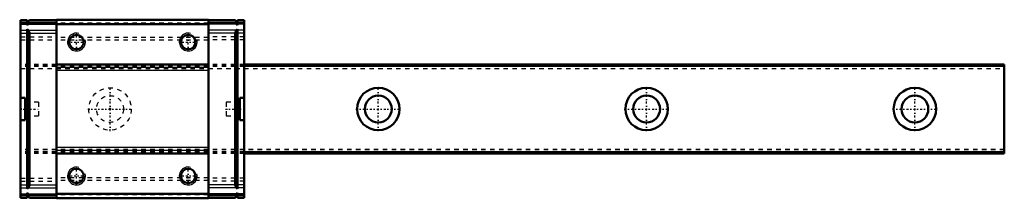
# Model space of a CAD drawing. Header units: millimetres. Extents: x -20 to 200, y -20 to 20.
import ezdxf

# ---------------------------------------------------------------- set-up
doc = ezdxf.new("R2010")
doc.units = ezdxf.units.MM
doc.linetypes.add('Center', pattern=[1.5, 0.45, -0.5, 0.05, -0.5])
doc.linetypes.add('Dashed', pattern=[2, 1, -1])
for name, color, linetype, lineweight in [('2d ConnectionPoints', 7, 'Continuous', 50), ('AM_0', 7, 'Continuous', 50), ('AM_4', 3, 'Continuous', 25), ('AM_5', 3, 'Continuous', 25), ('AM_7', 7, 'Center', 25), ('AM_9', 6, 'Dashed', 25)]:
    doc.layers.add(name, color=color, linetype=linetype, lineweight=lineweight)

# ---------------------------------------------------------------- blocks, each defined once
blk = doc.blocks.new('1_SRS20MSS1_Slider_0_in_SRS20MSS220LMG200W00001_4')
at = {"layer": 'AM_0'}
for p, q in [((-20, 19.9), (-18.5, 19.9)), ((-20, 19.9), (-20, -19.9)), ((-18, 19.9), (-18.5, 19.4)), ((-18.5, 18.8), (-18.5, 19.9)), ((-18, 19.9), (-12, 19.9)), ((-12, 20), (-12, -20)), ((22, 20), (-12, 20)), ((22, 20), (22, -20)), ((28, 19.9), (22, 19.9)), ((28, 19.9), (28.5, 19.4)), ((30, 19.9), (28.5, 19.9)), ((28.5, 18.8), (28.5, 19.9)), ((30, 19.9), (30, -19.9)), ((-20, 19.3), (-18.5, 19.3)), ((-18.5, 19.4), (-18, 19.4)), ((-18, 19.3), (-18.5, 18.8)), ((-18.5, -17.86), (-18.5, 17.86)), ((-18.5, 17.86), (-18.29, 17.65)), ((-18, 19.4), (-18, 19.3)), ((-18, 19.3), (-12, 19.3)), ((22, 19), (-12, 19)), ((28, 19.3), (22, 19.3)), ((28, 19.4), (28, 19.3)), ((28.5, 19.4), (28, 19.4)), ((28, 19.3), (28.5, 18.8)), ((28.5, 17.86), (28.29, 17.65)), ((30, 19.3), (28.5, 19.3)), ((28.5, -17.86), (28.5, 17.86)), ((-18, -16.95), (-18, 16.95)), ((28, -16.95), (28, 16.95)), ((22, 10), (-12, 10)), ((-20, 2.5), (-19, 2.5)), ((-19, -2.5), (-19, 2.5)), ((29, 2.5), (30, 2.5)), ((29, 2.5), (29, -2.5)), ((-19, -2.5), (-20, -2.5)), ((30, -2.5), (29, -2.5)), ((22, -10), (-12, -10)), ((-20, -19.3), (-18.5, -19.3)), ((-18.29, -17.65), (-18.5, -17.86)), ((-18.5, -18.8), (-18, -19.3)), ((-18.5, -19.9), (-18.5, -18.8)), ((-18.5, -19.4), (-18, -19.9)), ((-18, -19.4), (-18.5, -19.4)), ((-18, -19.3), (-18, -19.4)), ((-18, -19.3), (-12, -19.3)), ((22, -19), (-12, -19)), ((28, -19.3), (22, -19.3)), ((28.5, -18.8), (28, -19.3)), ((28, -19.3), (28, -19.4)), ((28.5, -19.4), (28, -19.9)), ((28, -19.4), (28.5, -19.4)), ((28.29, -17.65), (28.5, -17.86)), ((28.5, -19.9), (28.5, -18.8)), ((30, -19.3), (28.5, -19.3)), ((-20, -19.9), (-18.5, -19.9)), ((-18, -19.9), (-12, -19.9)), ((22, -20), (-12, -20)), ((28, -19.9), (22, -19.9)), ((30, -19.9), (28.5, -19.9))]:
    blk.add_line(p, q, dxfattribs=at)
for points in [[(-18.29, 17.65), (-18.23, 17.59), (-18.18, 17.52), (-18.13, 17.45), (-18.09, 17.37), (-18.06, 17.29), (-18.03, 17.2), (-18.02, 17.12), (-18, 17.03), (-18, 16.95)], [(28.29, 17.65), (28.23, 17.59), (28.18, 17.52), (28.13, 17.45), (28.09, 17.37), (28.06, 17.29), (28.03, 17.2), (28.02, 17.12), (28, 17.03), (28, 16.95)], [(-18, -16.95), (-18, -17.03), (-18.02, -17.12), (-18.03, -17.2), (-18.06, -17.29), (-18.09, -17.37), (-18.13, -17.45), (-18.18, -17.52), (-18.23, -17.59), (-18.29, -17.65)], [(28, -16.95), (28, -17.03), (28.02, -17.12), (28.03, -17.2), (28.06, -17.29), (28.09, -17.37), (28.13, -17.45), (28.18, -17.52), (28.23, -17.59), (28.29, -17.65)]]:
    blk.add_lwpolyline(points, dxfattribs=at)
for centre in [(-7.5, 15), (17.5, 15), (-7.5, -15), (17.5, -15)]:
    blk.add_circle(centre, 1.62, dxfattribs=at)
at = {"layer": 'AM_4'}
for p, q in [((-20, 19.81), (-18.5, 19.81)), ((-20, 19.39), (-18.5, 19.39)), ((-20, 19.01), (-18.5, 19.01)), ((-20, 17.65), (-18.5, 17.65)), ((-18.29, 19.01), (-12, 19.01)), ((-18.29, 17.65), (-12, 17.65)), ((-18.09, 19.81), (-12, 19.81)), ((-18, 19.39), (-12, 19.39)), ((28.09, 19.81), (22, 19.81)), ((28, 19.39), (22, 19.39)), ((28.29, 19.01), (22, 19.01)), ((28.29, 17.65), (22, 17.65)), ((30, 19.81), (28.5, 19.81)), ((30, 19.39), (28.5, 19.39)), ((30, 19.01), (28.5, 19.01)), ((30, 17.65), (28.5, 17.65)), ((-20, 16.95), (-18.5, 16.95)), ((-18, 16.95), (-12, 16.95)), ((28, 16.95), (22, 16.95)), ((30, 16.95), (28.5, 16.95)), ((22, 9.27), (-12, 9.27)), ((22, 8.65), (-12, 8.65)), ((22, -8.65), (-12, -8.65)), ((22, -9.27), (-12, -9.27)), ((-20, -16.95), (-18.5, -16.95)), ((-18, -16.95), (-12, -16.95)), ((28, -16.95), (22, -16.95)), ((30, -16.95), (28.5, -16.95)), ((-20, -17.65), (-18.5, -17.65)), ((-20, -19.01), (-18.5, -19.01)), ((-20, -19.39), (-18.5, -19.39)), ((-20, -19.81), (-18.5, -19.81)), ((-18.29, -17.65), (-12, -17.65)), ((-18.29, -19.01), (-12, -19.01)), ((-18.09, -19.81), (-12, -19.81)), ((-18, -19.39), (-12, -19.39)), ((28.29, -17.65), (22, -17.65)), ((28.29, -19.01), (22, -19.01)), ((28, -19.39), (22, -19.39)), ((28.09, -19.81), (22, -19.81)), ((30, -17.65), (28.5, -17.65)), ((30, -19.01), (28.5, -19.01)), ((30, -19.39), (28.5, -19.39)), ((30, -19.81), (28.5, -19.81))]:
    blk.add_line(p, q, dxfattribs=at)
at = {"layer": 'AM_5'}
for centre in [(-7.5, 15), (17.5, 15), (-7.5, -15), (17.5, -15)]:
    blk.add_arc(centre, 2, 75, 15, dxfattribs=at)
at = {"layer": 'AM_7'}
for p, q in [((-7.5, 12.9), (-7.5, 17.1)), ((17.5, 12.9), (17.5, 17.1)), ((-9.6, 15), (-5.4, 15)), ((15.4, 15), (19.6, 15)), ((-20.2, 0), (-15.8, 0)), ((25.8, 0), (30.2, 0)), ((-7.5, -17.1), (-7.5, -12.9)), ((17.5, -17.1), (17.5, -12.9)), ((-9.6, -15), (-5.4, -15)), ((15.4, -15), (19.6, -15))]:
    blk.add_line(p, q, dxfattribs=at)
at = {"layer": 'AM_9'}
for p, q in [((22, 19.9), (-12, 19.9)), ((-20, 19.19), (-12, 19.19)), ((22, 19.19), (-12, 19.19)), ((30, 19.19), (22, 19.19)), ((-20, 16.13), (-12, 16.13)), ((-20, 15.49), (-12, 15.49)), ((22, 16.03), (-12, 16.03)), ((30, 16.13), (22, 16.13)), ((30, 15.49), (22, 15.49)), ((22, 15.38), (-12, 15.38)), ((-12, 10), (-20, 10)), ((30, 9.92), (-20, 9.92)), ((30, 9.7), (-20, 9.7)), ((-20, 9.1), (30, 9.1)), ((30, 10), (22, 10)), ((-16, 1.5), (-19, 1.5)), ((-16, 1.5), (-16, -1.5)), ((26, 1.5), (26, -1.5)), ((29, 1.5), (26, 1.5)), ((-19, -1.5), (-16, -1.5)), ((26, -1.5), (29, -1.5)), ((30, -9.1), (-20, -9.1)), ((30, -9.7), (-20, -9.7)), ((30, -9.92), (-20, -9.92)), ((-12, -10), (-20, -10)), ((30, -10), (22, -10)), ((22, -15.38), (-12, -15.38)), ((-20, -15.49), (-12, -15.49)), ((-20, -16.13), (-12, -16.13)), ((22, -16.03), (-12, -16.03)), ((30, -15.49), (22, -15.49)), ((30, -16.13), (22, -16.13)), ((-20, -19.19), (-12, -19.19)), ((22, -19.19), (-12, -19.19)), ((30, -19.19), (22, -19.19)), ((22, -19.9), (-12, -19.9))]:
    blk.add_line(p, q, dxfattribs=at)
blk = doc.blocks.new('2_SRS20M22020_Track_0_in_SRS20MSS220LMG200W00001_4')
at = {"layer": 'AM_0'}
for p, q in [((200, 10), (30, 10)), ((200, 9.7), (30, 9.7)), ((200, 10), (200, -10)), ((200, -9.7), (30, -9.7)), ((200, -10), (30, -10))]:
    blk.add_line(p, q, dxfattribs=at)
for centre, radius in [((60, 0), 4.75), ((120, 0), 4.75), ((180, 0), 4.75), ((60, 0), 3), ((120, 0), 3), ((180, 0), 3)]:
    blk.add_circle(centre, radius, dxfattribs=at)
at = {"layer": 'AM_7'}
for p, q in [((0, -4.99), (0, 4.99)), ((60, -4.99), (60, 4.99)), ((120, -4.99), (120, 4.99)), ((180, -4.99), (180, 4.99)), ((-4.99, 0), (4.99, 0)), ((55.01, 0), (64.99, 0)), ((115.01, 0), (124.99, 0)), ((175.01, 0), (184.99, 0))]:
    blk.add_line(p, q, dxfattribs=at)
at = {"layer": 'AM_9'}
for p, q in [((-12, 10), (-20, 10)), ((200, 9.92), (-20, 9.92)), ((30, 9.7), (-20, 9.7)), ((200, 9.5), (-20, 9.5)), ((-20, 9.1), (200, 9.1)), ((30, 10), (22, 10)), ((200, -9.1), (-20, -9.1)), ((200, -9.5), (-20, -9.5)), ((30, -9.7), (-20, -9.7)), ((200, -9.92), (-20, -9.92)), ((-12, -10), (-20, -10)), ((30, -10), (22, -10))]:
    blk.add_line(p, q, dxfattribs=at)
for radius in [4.75, 3]:
    blk.add_circle((0, 0), radius, dxfattribs=at)

msp = doc.modelspace()

# ---------------------------------------------------------------- linework, layer by layer
at = {"layer": '2d ConnectionPoints'}
for p in [(-20, 0), (0, 0), (0, 0)]:
    msp.add_point(p, dxfattribs=at)

# ---------------------------------------------------------------- block references
for name in ['1_SRS20MSS1_Slider_0_in_SRS20MSS220LMG200W00001_4', '2_SRS20M22020_Track_0_in_SRS20MSS220LMG200W00001_4']:
    msp.add_blockref(name, (0, 0))

doc.saveas('drawing.dxf')
